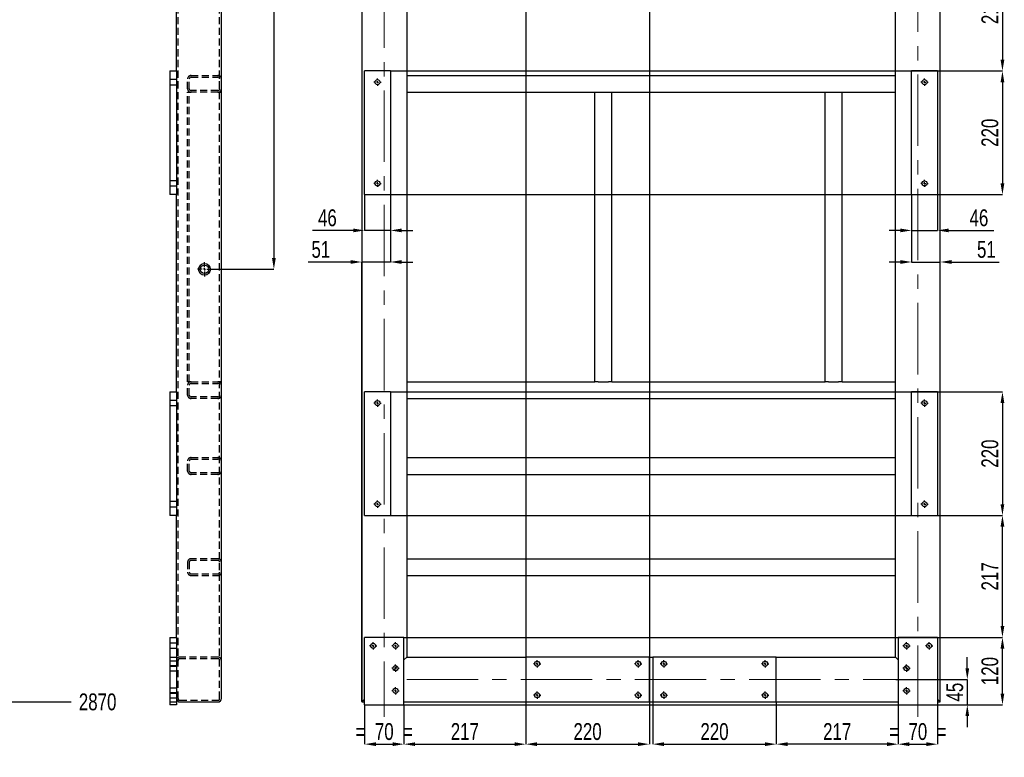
# Model space of a CAD drawing. Header units: millimetres. Extents: x 5 to 589, y 5 to 415.
# Tile 5 of 15: x 182 to 357, y 80 to 211. Entities that reach past the tile are written whole.
import ezdxf

# ---------------------------------------------------------------- set-up
doc = ezdxf.new("R2010")
doc.units = ezdxf.units.MM
doc.header["$PDSIZE"] = -1
doc.linetypes.add('CENTERX2', pattern=[20.32, 12.7, -2.54, 2.54, -2.54])
doc.linetypes.add('HIDDEN', pattern=[1.905, 1.27, -0.635])
for name, color, linetype in [('COTES', 1, 'Continuous'), ('TRAIT-MIXTES', 3, 'CENTERX2'), ('TRAIT-TIRET', 2, 'HIDDEN')]:
    doc.layers.add(name, color=color, linetype=linetype)
doc.layers.add('TRAIT-FORT', color=4, linetype='Continuous', lineweight=25)
doc.styles.add('SLDTEXTSTYLE0', font='TXT', dxfattribs={"width": 0.75})
doc.dimstyles.new('SLDDIMSTYLE1', dxfattribs={"dimtxt": 3, "dimasz": 2, "dimexe": 0, "dimexo": 0.0625, "dimgap": 0.75, "dimtad": 0, "dimtih": 1, "dimtoh": 1, "dimdec": 0, "dimlfac": 10, "dimrnd": 1e-09, "dimzin": 12, "dimdsep": 46, "dimtxsty": 'SLDTEXTSTYLE0', "dimsah": 1, "dimcen": 0.09, "dimadec": 0, "dimazin": 3, "dimtfac": 1, "dimtdec": 0, "dimtofl": 0, "dimtmove": 0, "dimatfit": 3, "dimfxl": 1, "dimfrac": 2, "dimtolj": 1, "dimtzin": 12, "dimarcsym": 0})
doc.dimstyles.new('SLDDIMSTYLE2', dxfattribs={"dimtxt": 3, "dimasz": 2, "dimexe": 0, "dimexo": 0.0625, "dimgap": 0.75, "dimtad": 1, "dimdec": 0, "dimlfac": 10, "dimrnd": 1e-09, "dimzin": 12, "dimdsep": 46, "dimtxsty": 'SLDTEXTSTYLE0', "dimsah": 1, "dimcen": 0.09, "dimadec": 0, "dimazin": 3, "dimtfac": 1, "dimtdec": 0, "dimtofl": 0, "dimtmove": 0, "dimatfit": 3, "dimfxl": 1, "dimfrac": 2, "dimtolj": 1, "dimtzin": 12, "dimarcsym": 0})
doc.dimstyles.new('SLDDIMSTYLE6', dxfattribs={"dimtxt": 3, "dimasz": 2, "dimexe": 0, "dimexo": 0.0625, "dimgap": 0.75, "dimtad": 1, "dimdec": 0, "dimlfac": 10, "dimrnd": 1e-09, "dimzin": 12, "dimdsep": 46, "dimtxsty": 'SLDTEXTSTYLE0', "dimsah": 1, "dimcen": 0.09, "dimadec": 0, "dimazin": 3, "dimtfac": 1, "dimtdec": 0, "dimtmove": 0, "dimatfit": 0, "dimfxl": 1, "dimfrac": 2, "dimtolj": 1, "dimtzin": 12, "dimarcsym": 0})

# ---------------------------------------------------------------- blocks, each defined once
blk = doc.blocks.new('_D_3')
at = {"layer": 'COTES', "color": 0, "lineweight": -2, "transparency": 16777216}
blk.add_line((179.75, 89.66), (190.99, 89.66), dxfattribs=at)
at = {"layer": 'Defpoints', "color": 0, "transparency": 16777216}
for p in [(179.69, 376.66), (179.69, 89.66), (190.99, 89.66)]:
    blk.add_point(p, dxfattribs=at)
at = {"layer": 'COTES', "color": 0, "transparency": 16777216, "insert": (195.68, 89.66), "char_height": 3, "attachment_point": 5, "style": 'SLDTEXTSTYLE0'}
blk.add_mtext('\\A1;2870', dxfattribs=at)
blk = doc.blocks.new('_D_75')
at = {"layer": 'COTES', "color": 0, "lineweight": -2, "transparency": 16777216}
for p, q in [((216.02, 296.66), (227.07, 296.66)), ((227.07, 294.66), (227.07, 168.66)), ((216.02, 166.66), (227.07, 166.66))]:
    blk.add_line(p, q, dxfattribs=at)
at = {"layer": 'COTES', "color": 0, "transparency": 16777216}
for points in [[(226.73, 294.66), (227.4, 294.66), (227.07, 296.66)], [(226.73, 168.66), (227.4, 168.66), (227.07, 166.66)]]:
    blk.add_solid(points, dxfattribs=at)
at = {"layer": 'Defpoints', "color": 0, "transparency": 16777216}
for p in [(215.96, 296.66), (215.96, 166.66), (227.07, 166.66)]:
    blk.add_point(p, dxfattribs=at)
at = {"layer": 'COTES', "color": 0, "transparency": 16777216, "insert": (223.32, 231.66), "char_height": 3, "attachment_point": 2, "rotation": 90, "style": 'SLDTEXTSTYLE0'}
blk.add_mtext('\\A1;1300', dxfattribs=at)
blk = doc.blocks.new('SW_CENTERMARKSYMBOL_35')
at = {"layer": 'TRAIT-MIXTES', "color": 0}
for p, q in [((-0.4, 0), (-1.25, 0)), ((0, 0), (-0.2, 0)), ((0, 0.4), (0, 1.25)), ((0, 0), (0, 0.2)), ((0, 0), (0, -0.2)), ((0, 0), (0.2, 0)), ((0.4, 0), (1.25, 0)), ((0, -0.4), (0, -1.25))]:
    blk.add_line(p, q, dxfattribs=at)
blk = doc.blocks.new('_D_80')
at = {"layer": 'COTES', "color": 0, "lineweight": -2, "transparency": 16777216}
for p, q in [((350.53, 95.66), (350.53, 97.66)), ((337.78, 93.66), (350.53, 93.66)), ((350.53, 93.66), (350.53, 89.16)), ((345.28, 89.16), (350.53, 89.16)), ((350.53, 87.16), (350.53, 85.16))]:
    blk.add_line(p, q, dxfattribs=at)
at = {"layer": 'COTES', "color": 0, "transparency": 16777216}
for points in [[(350.2, 95.66), (350.86, 95.66), (350.53, 93.66)], [(350.2, 87.16), (350.86, 87.16), (350.53, 89.16)]]:
    blk.add_solid(points, dxfattribs=at)
at = {"layer": 'Defpoints', "color": 0, "transparency": 16777216}
for p in [(337.72, 93.66), (345.22, 89.16), (350.53, 89.16)]:
    blk.add_point(p, dxfattribs=at)
at = {"layer": 'COTES', "color": 0, "transparency": 16777216, "insert": (346.78, 91.41), "char_height": 3, "attachment_point": 2, "rotation": 90, "style": 'SLDTEXTSTYLE0'}
blk.add_mtext('\\A1;45', dxfattribs=at)
blk = doc.blocks.new('_D_87')
at = {"layer": 'COTES', "color": 0, "lineweight": -2, "transparency": 16777216}
for p, q in [((247.88, 201.96), (356.79, 201.96)), ((356.79, 199.96), (356.79, 181.96)), ((247.88, 179.96), (356.79, 179.96))]:
    blk.add_line(p, q, dxfattribs=at)
at = {"layer": 'COTES', "color": 0, "transparency": 16777216}
for points in [[(356.45, 199.96), (357.12, 199.96), (356.79, 201.96)], [(356.45, 181.96), (357.12, 181.96), (356.79, 179.96)]]:
    blk.add_solid(points, dxfattribs=at)
at = {"layer": 'Defpoints', "color": 0, "transparency": 16777216}
for p in [(247.82, 201.96), (247.82, 179.96), (356.79, 179.96)]:
    blk.add_point(p, dxfattribs=at)
at = {"layer": 'COTES', "color": 0, "transparency": 16777216, "insert": (353.04, 190.96), "char_height": 3, "attachment_point": 2, "rotation": 90, "style": 'SLDTEXTSTYLE0'}
blk.add_mtext('\\A1;220', dxfattribs=at)
blk = doc.blocks.new('_D_88')
at = {"layer": 'COTES', "color": 0, "lineweight": -2, "transparency": 16777216}
for p, q in [((345.28, 223.66), (356.79, 223.66)), ((356.79, 221.66), (356.79, 203.96)), ((345.28, 201.96), (356.79, 201.96))]:
    blk.add_line(p, q, dxfattribs=at)
at = {"layer": 'COTES', "color": 0, "transparency": 16777216}
for points in [[(356.45, 221.66), (357.12, 221.66), (356.79, 223.66)], [(356.45, 203.96), (357.12, 203.96), (356.79, 201.96)]]:
    blk.add_solid(points, dxfattribs=at)
at = {"layer": 'Defpoints', "color": 0, "transparency": 16777216}
for p in [(345.22, 223.66), (345.22, 201.96), (356.79, 201.96)]:
    blk.add_point(p, dxfattribs=at)
at = {"layer": 'COTES', "color": 0, "transparency": 16777216, "insert": (353.04, 212.81), "char_height": 3, "attachment_point": 2, "rotation": 90, "style": 'SLDTEXTSTYLE0'}
blk.add_mtext('\\A1;217', dxfattribs=at)
blk = doc.blocks.new('_D_89')
at = {"layer": 'COTES', "color": 0, "lineweight": -2, "transparency": 16777216}
for p, q in [((250.28, 101.16), (356.79, 101.16)), ((356.79, 91.16), (356.79, 99.16)), ((250.28, 89.16), (356.79, 89.16))]:
    blk.add_line(p, q, dxfattribs=at)
at = {"layer": 'COTES', "color": 0, "transparency": 16777216}
for points in [[(356.45, 99.16), (357.12, 99.16), (356.79, 101.16)], [(356.45, 91.16), (357.12, 91.16), (356.79, 89.16)]]:
    blk.add_solid(points, dxfattribs=at)
at = {"layer": 'Defpoints', "color": 0, "transparency": 16777216}
for p in [(250.22, 101.16), (356.79, 101.16), (250.22, 89.16)]:
    blk.add_point(p, dxfattribs=at)
at = {"layer": 'COTES', "color": 0, "transparency": 16777216, "insert": (353.04, 95.16), "char_height": 3, "attachment_point": 2, "rotation": 90, "style": 'SLDTEXTSTYLE0'}
blk.add_mtext('\\A1;120', dxfattribs=at)
blk = doc.blocks.new('_D_90')
at = {"layer": 'COTES', "color": 0, "lineweight": -2, "transparency": 16777216}
for p, q in [((247.88, 144.86), (356.79, 144.86)), ((356.79, 142.86), (356.79, 124.86)), ((247.88, 122.86), (356.79, 122.86))]:
    blk.add_line(p, q, dxfattribs=at)
at = {"layer": 'COTES', "color": 0, "transparency": 16777216}
for points in [[(356.45, 142.86), (357.12, 142.86), (356.79, 144.86)], [(356.45, 124.86), (357.12, 124.86), (356.79, 122.86)]]:
    blk.add_solid(points, dxfattribs=at)
at = {"layer": 'Defpoints', "color": 0, "transparency": 16777216}
for p in [(247.82, 144.86), (247.82, 122.86), (356.79, 122.86)]:
    blk.add_point(p, dxfattribs=at)
at = {"layer": 'COTES', "color": 0, "transparency": 16777216, "insert": (353.04, 133.86), "char_height": 3, "attachment_point": 2, "rotation": 90, "style": 'SLDTEXTSTYLE0'}
blk.add_mtext('\\A1;220', dxfattribs=at)
blk = doc.blocks.new('_D_91')
at = {"layer": 'COTES', "color": 0, "lineweight": -2, "transparency": 16777216}
for p, q in [((345.28, 122.86), (356.79, 122.86)), ((356.79, 103.16), (356.79, 120.86)), ((345.28, 101.16), (356.79, 101.16))]:
    blk.add_line(p, q, dxfattribs=at)
at = {"layer": 'COTES', "color": 0, "transparency": 16777216}
for points in [[(356.45, 120.86), (357.12, 120.86), (356.79, 122.86)], [(356.45, 103.16), (357.12, 103.16), (356.79, 101.16)]]:
    blk.add_solid(points, dxfattribs=at)
at = {"layer": 'Defpoints', "color": 0, "transparency": 16777216}
for p in [(345.22, 122.86), (356.79, 122.86), (345.22, 101.16)]:
    blk.add_point(p, dxfattribs=at)
at = {"layer": 'COTES', "color": 0, "transparency": 16777216, "insert": (353.04, 112.01), "char_height": 3, "attachment_point": 2, "rotation": 90, "style": 'SLDTEXTSTYLE0'}
blk.add_mtext('\\A1;217', dxfattribs=at)
blk = doc.blocks.new('_D_92')
at = {"layer": 'COTES', "color": 0, "lineweight": -2, "transparency": 16777216}
for p, q in [((271.92, 322.6), (271.92, 82.15)), ((293.92, 322.6), (293.92, 82.15)), ((273.92, 82.15), (291.92, 82.15))]:
    blk.add_line(p, q, dxfattribs=at)
at = {"layer": 'COTES', "color": 0, "transparency": 16777216}
for points in [[(273.92, 82.49), (273.92, 81.82), (271.92, 82.15)], [(291.92, 82.49), (291.92, 81.82), (293.92, 82.15)]]:
    blk.add_solid(points, dxfattribs=at)
at = {"layer": 'Defpoints', "color": 0, "transparency": 16777216}
for p in [(271.92, 322.66), (293.92, 322.66), (293.92, 82.15)]:
    blk.add_point(p, dxfattribs=at)
at = {"layer": 'COTES', "color": 0, "transparency": 16777216, "insert": (282.92, 85.9), "char_height": 3, "attachment_point": 2, "style": 'SLDTEXTSTYLE0'}
blk.add_mtext('\\A1;220', dxfattribs=at)
blk = doc.blocks.new('_D_94')
at = {"layer": 'COTES', "color": 0, "lineweight": -2, "transparency": 16777216}
for p, q in [((294.52, 89.6), (294.52, 82.15)), ((316.52, 89.6), (316.52, 82.15)), ((296.52, 82.15), (314.52, 82.15))]:
    blk.add_line(p, q, dxfattribs=at)
at = {"layer": 'COTES', "color": 0, "transparency": 16777216}
for points in [[(296.52, 82.49), (296.52, 81.82), (294.52, 82.15)], [(314.52, 82.49), (314.52, 81.82), (316.52, 82.15)]]:
    blk.add_solid(points, dxfattribs=at)
at = {"layer": 'Defpoints', "color": 0, "transparency": 16777216}
for p in [(294.52, 89.66), (316.52, 89.66), (316.52, 82.15)]:
    blk.add_point(p, dxfattribs=at)
at = {"layer": 'COTES', "color": 0, "transparency": 16777216, "insert": (305.52, 85.9), "char_height": 3, "attachment_point": 2, "style": 'SLDTEXTSTYLE0'}
blk.add_mtext('\\A1;220', dxfattribs=at)
blk = doc.blocks.new('_D_95')
at = {"layer": 'COTES', "color": 0, "lineweight": -2, "transparency": 16777216}
for p, q in [((243.22, 89.1), (243.22, 82.15)), ((250.22, 89.1), (250.22, 82.15)), ((245.22, 82.15), (248.22, 82.15))]:
    blk.add_line(p, q, dxfattribs=at)
at = {"layer": 'COTES', "color": 0, "transparency": 16777216}
for points in [[(245.22, 82.49), (245.22, 81.82), (243.22, 82.15)], [(248.22, 82.49), (248.22, 81.82), (250.22, 82.15)]]:
    blk.add_solid(points, dxfattribs=at)
at = {"layer": 'Defpoints', "color": 0, "transparency": 16777216}
for p in [(243.22, 89.16), (250.22, 89.16), (250.22, 82.15)]:
    blk.add_point(p, dxfattribs=at)
at = {"layer": 'COTES', "color": 0, "transparency": 16777216, "insert": (246.72, 85.9), "char_height": 3, "attachment_point": 2, "style": 'SLDTEXTSTYLE0'}
blk.add_mtext('\\A1;=  70  =', dxfattribs=at)
blk = doc.blocks.new('_D_96')
at = {"layer": 'COTES', "color": 0, "lineweight": -2, "transparency": 16777216}
for p, q in [((271.92, 89.6), (271.92, 82.15)), ((250.22, 89.1), (250.22, 82.15)), ((252.22, 82.15), (269.92, 82.15))]:
    blk.add_line(p, q, dxfattribs=at)
at = {"layer": 'COTES', "color": 0, "transparency": 16777216}
for points in [[(252.22, 82.49), (252.22, 81.82), (250.22, 82.15)], [(269.92, 82.49), (269.92, 81.82), (271.92, 82.15)]]:
    blk.add_solid(points, dxfattribs=at)
at = {"layer": 'Defpoints', "color": 0, "transparency": 16777216}
for p in [(271.92, 89.66), (250.22, 89.16), (271.92, 82.15)]:
    blk.add_point(p, dxfattribs=at)
at = {"layer": 'COTES', "color": 0, "transparency": 16777216, "insert": (261.07, 85.9), "char_height": 3, "attachment_point": 2, "style": 'SLDTEXTSTYLE0'}
blk.add_mtext('\\A1;217', dxfattribs=at)
blk = doc.blocks.new('_D_97')
at = {"layer": 'COTES', "color": 0, "lineweight": -2, "transparency": 16777216}
for p, q in [((338.22, 89.1), (338.22, 82.15)), ((345.22, 89.1), (345.22, 82.15)), ((340.22, 82.15), (343.22, 82.15))]:
    blk.add_line(p, q, dxfattribs=at)
at = {"layer": 'COTES', "color": 0, "transparency": 16777216}
for points in [[(340.22, 82.49), (340.22, 81.82), (338.22, 82.15)], [(343.22, 82.49), (343.22, 81.82), (345.22, 82.15)]]:
    blk.add_solid(points, dxfattribs=at)
at = {"layer": 'Defpoints', "color": 0, "transparency": 16777216}
for p in [(338.22, 89.16), (345.22, 89.16), (345.22, 82.15)]:
    blk.add_point(p, dxfattribs=at)
at = {"layer": 'COTES', "color": 0, "transparency": 16777216, "insert": (341.72, 85.9), "char_height": 3, "attachment_point": 2, "style": 'SLDTEXTSTYLE0'}
blk.add_mtext('\\A1;=  70  =', dxfattribs=at)
blk = doc.blocks.new('_D_98')
at = {"layer": 'COTES', "color": 0, "lineweight": -2, "transparency": 16777216}
for p, q in [((316.52, 89.6), (316.52, 82.15)), ((338.22, 89.1), (338.22, 82.15)), ((336.22, 82.15), (318.52, 82.15))]:
    blk.add_line(p, q, dxfattribs=at)
at = {"layer": 'COTES', "color": 0, "transparency": 16777216}
for points in [[(318.52, 82.49), (318.52, 81.82), (316.52, 82.15)], [(336.22, 82.49), (336.22, 81.82), (338.22, 82.15)]]:
    blk.add_solid(points, dxfattribs=at)
at = {"layer": 'Defpoints', "color": 0, "transparency": 16777216}
for p in [(316.52, 89.66), (338.22, 89.16), (316.52, 82.15)]:
    blk.add_point(p, dxfattribs=at)
at = {"layer": 'COTES', "color": 0, "transparency": 16777216, "insert": (327.37, 85.9), "char_height": 3, "attachment_point": 2, "style": 'SLDTEXTSTYLE0'}
blk.add_mtext('\\A1;217', dxfattribs=at)
blk = doc.blocks.new('_D_101')
at = {"layer": 'COTES', "color": 0, "lineweight": -2, "transparency": 16777216}
for p, q in [((243.22, 179.9), (243.22, 173.58)), ((247.82, 179.9), (247.82, 173.58)), ((241.22, 173.58), (233.97, 173.58)), ((247.82, 173.58), (243.22, 173.58)), ((249.82, 173.58), (251.82, 173.58))]:
    blk.add_line(p, q, dxfattribs=at)
at = {"layer": 'COTES', "color": 0, "transparency": 16777216}
for points in [[(241.22, 173.91), (241.22, 173.25), (243.22, 173.58)], [(249.82, 173.91), (249.82, 173.25), (247.82, 173.58)]]:
    blk.add_solid(points, dxfattribs=at)
at = {"layer": 'Defpoints', "color": 0, "transparency": 16777216}
for p in [(243.22, 179.96), (247.82, 179.96), (247.82, 173.58)]:
    blk.add_point(p, dxfattribs=at)
at = {"layer": 'COTES', "color": 0, "transparency": 16777216, "insert": (236.59, 177.33), "char_height": 3, "attachment_point": 2, "style": 'SLDTEXTSTYLE0'}
blk.add_mtext('\\A1;46', dxfattribs=at)
blk = doc.blocks.new('_D_102')
at = {"layer": 'COTES', "color": 0, "lineweight": -2, "transparency": 16777216}
for p, q in [((340.62, 179.9), (340.62, 173.58)), ((345.22, 179.9), (345.22, 173.58)), ((338.62, 173.58), (336.62, 173.58)), ((340.62, 173.58), (345.22, 173.58)), ((347.22, 173.58), (355.23, 173.58))]:
    blk.add_line(p, q, dxfattribs=at)
at = {"layer": 'COTES', "color": 0, "transparency": 16777216}
for points in [[(338.62, 173.91), (338.62, 173.25), (340.62, 173.58)], [(347.22, 173.91), (347.22, 173.25), (345.22, 173.58)]]:
    blk.add_solid(points, dxfattribs=at)
at = {"layer": 'Defpoints', "color": 0, "transparency": 16777216}
for p in [(340.62, 179.96), (345.22, 179.96), (345.22, 173.58)]:
    blk.add_point(p, dxfattribs=at)
at = {"layer": 'COTES', "color": 0, "transparency": 16777216, "insert": (352.6, 177.33), "char_height": 3, "attachment_point": 2, "style": 'SLDTEXTSTYLE0'}
blk.add_mtext('\\A1;46', dxfattribs=at)
blk = doc.blocks.new('_D_103')
at = {"layer": 'COTES', "color": 0, "lineweight": -2, "transparency": 16777216}
for p, q in [((340.62, 179.9), (340.62, 167.96)), ((338.62, 167.96), (336.62, 167.96)), ((340.62, 167.96), (345.72, 167.96)), ((345.72, 89.72), (345.72, 167.96)), ((347.72, 167.96), (356.18, 167.96))]:
    blk.add_line(p, q, dxfattribs=at)
at = {"layer": 'COTES', "color": 0, "transparency": 16777216}
for points in [[(338.62, 168.3), (338.62, 167.63), (340.62, 167.96)], [(347.72, 168.3), (347.72, 167.63), (345.72, 167.96)]]:
    blk.add_solid(points, dxfattribs=at)
at = {"layer": 'Defpoints', "color": 0, "transparency": 16777216}
for p in [(340.62, 179.96), (345.72, 167.96), (345.72, 89.66)]:
    blk.add_point(p, dxfattribs=at)
at = {"layer": 'COTES', "color": 0, "transparency": 16777216, "insert": (353.93, 171.71), "char_height": 3, "attachment_point": 2, "style": 'SLDTEXTSTYLE0'}
blk.add_mtext('\\A1;51', dxfattribs=at)
blk = doc.blocks.new('_D_104')
at = {"layer": 'COTES', "color": 0, "lineweight": -2, "transparency": 16777216}
for p, q in [((247.82, 179.9), (247.82, 167.96)), ((240.72, 167.96), (233.18, 167.96)), ((242.72, 89.72), (242.72, 167.96)), ((247.82, 167.96), (242.72, 167.96)), ((249.82, 167.96), (251.82, 167.96))]:
    blk.add_line(p, q, dxfattribs=at)
at = {"layer": 'COTES', "color": 0, "transparency": 16777216}
for points in [[(240.72, 168.3), (240.72, 167.63), (242.72, 167.96)], [(249.82, 168.3), (249.82, 167.63), (247.82, 167.96)]]:
    blk.add_solid(points, dxfattribs=at)
at = {"layer": 'Defpoints', "color": 0, "transparency": 16777216}
for p in [(247.82, 179.96), (247.82, 167.96), (242.72, 89.66)]:
    blk.add_point(p, dxfattribs=at)
at = {"layer": 'COTES', "color": 0, "transparency": 16777216, "insert": (235.43, 171.71), "char_height": 3, "attachment_point": 2, "style": 'SLDTEXTSTYLE0'}
blk.add_mtext('\\A1;51', dxfattribs=at)
blk = doc.blocks.new('SW_CENTERMARKSYMBOL_37')
at = {"layer": 'TRAIT-MIXTES', "color": 0}
for p, q in [((-0.4, 0), (-0.65, 0)), ((0, 0), (-0.2, 0)), ((0, 0.4), (0, 0.65)), ((0, 0), (0, 0.2)), ((0, 0), (0, -0.2)), ((0, 0), (0.2, 0)), ((0.4, 0), (0.65, 0)), ((0, -0.4), (0, -0.65))]:
    blk.add_line(p, q, dxfattribs=at)
blk = doc.blocks.new('SW_CENTERMARKSYMBOL_38')
at = {"layer": 'TRAIT-MIXTES', "color": 0}
for p, q in [((-0.4, 0), (-0.65, 0)), ((0, 0), (-0.2, 0)), ((0, 0.4), (0, 0.65)), ((0, 0), (0, 0.2)), ((0, 0), (0, -0.2)), ((0, 0), (0.2, 0)), ((0.4, 0), (0.65, 0)), ((0, -0.4), (0, -0.65))]:
    blk.add_line(p, q, dxfattribs=at)
blk = doc.blocks.new('SW_CENTERMARKSYMBOL_39')
at = {"layer": 'TRAIT-MIXTES', "color": 0}
for p, q in [((-0.4, 0), (-0.65, 0)), ((0, 0), (-0.2, 0)), ((0, 0.4), (0, 0.65)), ((0, 0), (0, 0.2)), ((0, 0), (0, -0.2)), ((0, 0), (0.2, 0)), ((0.4, 0), (0.65, 0)), ((0, -0.4), (0, -0.65))]:
    blk.add_line(p, q, dxfattribs=at)
blk = doc.blocks.new('SW_CENTERMARKSYMBOL_40')
at = {"layer": 'TRAIT-MIXTES', "color": 0}
for p, q in [((-0.4, 0), (-0.65, 0)), ((0, 0), (-0.2, 0)), ((0, 0.4), (0, 0.65)), ((0, 0), (0, 0.2)), ((0, 0), (0, -0.2)), ((0, 0), (0.2, 0)), ((0.4, 0), (0.65, 0)), ((0, -0.4), (0, -0.65))]:
    blk.add_line(p, q, dxfattribs=at)
blk = doc.blocks.new('SW_CENTERMARKSYMBOL_41')
at = {"layer": 'TRAIT-MIXTES', "color": 0}
for p, q in [((-0.4, 0), (-0.65, 0)), ((0, 0), (-0.2, 0)), ((0, 0.4), (0, 0.65)), ((0, 0), (0, 0.2)), ((0, 0), (0, -0.2)), ((0, 0), (0.2, 0)), ((0.4, 0), (0.65, 0)), ((0, -0.4), (0, -0.65))]:
    blk.add_line(p, q, dxfattribs=at)
blk = doc.blocks.new('SW_CENTERMARKSYMBOL_42')
at = {"layer": 'TRAIT-MIXTES', "color": 0}
for p, q in [((-0.4, 0), (-0.65, 0)), ((0, 0), (-0.2, 0)), ((0, 0.4), (0, 0.65)), ((0, 0), (0, 0.2)), ((0, 0), (0, -0.2)), ((0, 0), (0.2, 0)), ((0.4, 0), (0.65, 0)), ((0, -0.4), (0, -0.65))]:
    blk.add_line(p, q, dxfattribs=at)
blk = doc.blocks.new('SW_CENTERMARKSYMBOL_43')
at = {"layer": 'TRAIT-MIXTES', "color": 0}
for p, q in [((-0.4, 0), (-0.65, 0)), ((0, 0), (-0.2, 0)), ((0, 0.4), (0, 0.65)), ((0, 0), (0, 0.2)), ((0, 0), (0, -0.2)), ((0, 0), (0.2, 0)), ((0.4, 0), (0.65, 0)), ((0, -0.4), (0, -0.65))]:
    blk.add_line(p, q, dxfattribs=at)
blk = doc.blocks.new('SW_CENTERMARKSYMBOL_44')
at = {"layer": 'TRAIT-MIXTES', "color": 0}
for p, q in [((-0.4, 0), (-0.65, 0)), ((0, 0), (-0.2, 0)), ((0, 0.4), (0, 0.65)), ((0, 0), (0, 0.2)), ((0, 0), (0, -0.2)), ((0, 0), (0.2, 0)), ((0.4, 0), (0.65, 0)), ((0, -0.4), (0, -0.65))]:
    blk.add_line(p, q, dxfattribs=at)
blk = doc.blocks.new('SW_CENTERMARKSYMBOL_45')
at = {"layer": 'TRAIT-MIXTES', "color": 0}
for p, q in [((-0.4, 0), (-0.65, 0)), ((0, 0), (-0.2, 0)), ((0, 0.4), (0, 0.65)), ((0, 0), (0, 0.2)), ((0, 0), (0, -0.2)), ((0, 0), (0.2, 0)), ((0.4, 0), (0.65, 0)), ((0, -0.4), (0, -0.65))]:
    blk.add_line(p, q, dxfattribs=at)
blk = doc.blocks.new('SW_CENTERMARKSYMBOL_46')
at = {"layer": 'TRAIT-MIXTES', "color": 0}
for p, q in [((-0.4, 0), (-0.65, 0)), ((0, 0), (-0.2, 0)), ((0, 0.4), (0, 0.65)), ((0, 0), (0, 0.2)), ((0, 0), (0, -0.2)), ((0, 0), (0.2, 0)), ((0.4, 0), (0.65, 0)), ((0, -0.4), (0, -0.65))]:
    blk.add_line(p, q, dxfattribs=at)
blk = doc.blocks.new('SW_CENTERMARKSYMBOL_75')
at = {"layer": 'TRAIT-MIXTES', "color": 0}
for p, q in [((-0.4, 0), (-0.65, 0)), ((0, 0), (-0.2, 0)), ((0, 0.4), (0, 0.65)), ((0, 0), (0, 0.2)), ((0, 0), (0, -0.2)), ((0, 0), (0.2, 0)), ((0.4, 0), (0.65, 0)), ((0, -0.4), (0, -0.65))]:
    blk.add_line(p, q, dxfattribs=at)
blk = doc.blocks.new('SW_CENTERMARKSYMBOL_76')
at = {"layer": 'TRAIT-MIXTES', "color": 0}
for p, q in [((-0.4, 0), (-0.65, 0)), ((0, 0), (-0.2, 0)), ((0, 0.4), (0, 0.65)), ((0, 0), (0, 0.2)), ((0, 0), (0, -0.2)), ((0, 0), (0.2, 0)), ((0.4, 0), (0.65, 0)), ((0, -0.4), (0, -0.65))]:
    blk.add_line(p, q, dxfattribs=at)
blk = doc.blocks.new('SW_CENTERMARKSYMBOL_77')
at = {"layer": 'TRAIT-MIXTES', "color": 0}
for p, q in [((-0.4, 0), (-0.65, 0)), ((0, 0), (-0.2, 0)), ((0, 0.4), (0, 0.65)), ((0, 0), (0, 0.2)), ((0, 0), (0, -0.2)), ((0, 0), (0.2, 0)), ((0.4, 0), (0.65, 0)), ((0, -0.4), (0, -0.65))]:
    blk.add_line(p, q, dxfattribs=at)
blk = doc.blocks.new('SW_CENTERMARKSYMBOL_78')
at = {"layer": 'TRAIT-MIXTES', "color": 0}
for p, q in [((-0.4, 0), (-0.65, 0)), ((0, 0), (-0.2, 0)), ((0, 0.4), (0, 0.65)), ((0, 0), (0, 0.2)), ((0, 0), (0, -0.2)), ((0, 0), (0.2, 0)), ((0.4, 0), (0.65, 0)), ((0, -0.4), (0, -0.65))]:
    blk.add_line(p, q, dxfattribs=at)
blk = doc.blocks.new('SW_CENTERMARKSYMBOL_89')
at = {"layer": 'TRAIT-MIXTES', "color": 0}
for p, q in [((-0.4, 0), (-0.65, 0)), ((0, 0), (-0.2, 0)), ((0, 0.4), (0, 0.65)), ((0, 0), (0, 0.2)), ((0, 0), (0, -0.2)), ((0, 0), (0.2, 0)), ((0.4, 0), (0.65, 0)), ((0, -0.4), (0, -0.65))]:
    blk.add_line(p, q, dxfattribs=at)
blk = doc.blocks.new('SW_CENTERMARKSYMBOL_90')
at = {"layer": 'TRAIT-MIXTES', "color": 0}
for p, q in [((-0.4, 0), (-0.65, 0)), ((0, 0), (-0.2, 0)), ((0, 0.4), (0, 0.65)), ((0, 0), (0, 0.2)), ((0, 0), (0, -0.2)), ((0, 0), (0.2, 0)), ((0.4, 0), (0.65, 0)), ((0, -0.4), (0, -0.65))]:
    blk.add_line(p, q, dxfattribs=at)
blk = doc.blocks.new('SW_CENTERMARKSYMBOL_95')
at = {"layer": 'TRAIT-MIXTES', "color": 0}
for p, q in [((-0.4, 0), (-0.65, 0)), ((0, 0), (-0.2, 0)), ((0, 0.4), (0, 0.65)), ((0, 0), (0, 0.2)), ((0, 0), (0, -0.2)), ((0, 0), (0.2, 0)), ((0.4, 0), (0.65, 0)), ((0, -0.4), (0, -0.65))]:
    blk.add_line(p, q, dxfattribs=at)
blk = doc.blocks.new('SW_CENTERMARKSYMBOL_96')
at = {"layer": 'TRAIT-MIXTES', "color": 0}
for p, q in [((-0.4, 0), (-0.65, 0)), ((0, 0), (-0.2, 0)), ((0, 0.4), (0, 0.65)), ((0, 0), (0, 0.2)), ((0, 0), (0, -0.2)), ((0, 0), (0.2, 0)), ((0.4, 0), (0.65, 0)), ((0, -0.4), (0, -0.65))]:
    blk.add_line(p, q, dxfattribs=at)
blk = doc.blocks.new('SW_CENTERMARKSYMBOL_97')
at = {"layer": 'TRAIT-MIXTES', "color": 0}
for p, q in [((-0.4, 0), (-0.65, 0)), ((0, 0), (-0.2, 0)), ((0, 0.4), (0, 0.65)), ((0, 0), (0, 0.2)), ((0, 0), (0, -0.2)), ((0, 0), (0.2, 0)), ((0.4, 0), (0.65, 0)), ((0, -0.4), (0, -0.65))]:
    blk.add_line(p, q, dxfattribs=at)
blk = doc.blocks.new('SW_CENTERMARKSYMBOL_98')
at = {"layer": 'TRAIT-MIXTES', "color": 0}
for p, q in [((-0.4, 0), (-0.65, 0)), ((0, 0), (-0.2, 0)), ((0, 0.4), (0, 0.65)), ((0, 0), (0, 0.2)), ((0, 0), (0, -0.2)), ((0, 0), (0.2, 0)), ((0.4, 0), (0.65, 0)), ((0, -0.4), (0, -0.65))]:
    blk.add_line(p, q, dxfattribs=at)
blk = doc.blocks.new('SW_CENTERMARKSYMBOL_99')
at = {"layer": 'TRAIT-MIXTES', "color": 0}
for p, q in [((-0.4, 0), (-0.65, 0)), ((0, 0), (-0.2, 0)), ((0, 0.4), (0, 0.65)), ((0, 0), (0, 0.2)), ((0, 0), (0, -0.2)), ((0, 0), (0.2, 0)), ((0.4, 0), (0.65, 0)), ((0, -0.4), (0, -0.65))]:
    blk.add_line(p, q, dxfattribs=at)
blk = doc.blocks.new('SW_CENTERMARKSYMBOL_100')
at = {"layer": 'TRAIT-MIXTES', "color": 0}
for p, q in [((-0.4, 0), (-0.65, 0)), ((0, 0), (-0.2, 0)), ((0, 0.4), (0, 0.65)), ((0, 0), (0, 0.2)), ((0, 0), (0, -0.2)), ((0, 0), (0.2, 0)), ((0.4, 0), (0.65, 0)), ((0, -0.4), (0, -0.65))]:
    blk.add_line(p, q, dxfattribs=at)
blk = doc.blocks.new('SW_CENTERMARKSYMBOL_109')
at = {"layer": 'TRAIT-MIXTES', "color": 0}
for p, q in [((-0.4, 0), (-0.65, 0)), ((0, 0), (-0.2, 0)), ((0, 0.4), (0, 0.65)), ((0, 0), (0, 0.2)), ((0, 0), (0, -0.2)), ((0, 0), (0.2, 0)), ((0.4, 0), (0.65, 0)), ((0, -0.4), (0, -0.65))]:
    blk.add_line(p, q, dxfattribs=at)
blk = doc.blocks.new('SW_CENTERMARKSYMBOL_110')
at = {"layer": 'TRAIT-MIXTES', "color": 0}
for p, q in [((-0.4, 0), (-0.65, 0)), ((0, 0), (-0.2, 0)), ((0, 0.4), (0, 0.65)), ((0, 0), (0, 0.2)), ((0, 0), (0, -0.2)), ((0, 0), (0.2, 0)), ((0.4, 0), (0.65, 0)), ((0, -0.4), (0, -0.65))]:
    blk.add_line(p, q, dxfattribs=at)

msp = doc.modelspace()

# ---------------------------------------------------------------- linework, layer by layer
at = {"layer": 'TRAIT-FORT', "lineweight": 25}
for p, q in [((217.71, 90.26), (217.71, 376.06)), ((242.72, 376.66), (242.72, 89.66)), ((345.72, 89.66), (345.72, 376.66)), ((250.72, 227.16), (250.72, 97.66)), ((337.72, 97.66), (337.72, 227.16)), ((209.71, 201.96), (209.71, 223.66)), ((208.51, 201.96), (208.51, 179.96)), ((208.51, 201.96), (209.71, 201.96)), ((209.71, 201.96), (209.71, 179.96)), ((247.82, 201.96), (243.22, 201.96)), ((243.22, 179.96), (243.22, 201.96)), ((247.82, 201.96), (247.82, 179.96)), ((345.22, 201.96), (340.62, 201.96)), ((340.62, 179.96), (340.62, 201.96)), ((345.22, 201.96), (345.22, 179.96)), ((250.72, 201.16), (337.72, 201.16)), ((250.72, 198.16), (284.22, 198.16)), ((284.22, 146.66), (284.22, 198.16)), ((284.22, 198.16), (284.82, 198.16)), ((284.82, 198.16), (286.62, 198.16)), ((286.62, 198.16), (287.22, 198.16)), ((287.22, 198.16), (325.22, 198.16)), ((287.22, 146.66), (287.22, 198.16)), ((325.22, 146.66), (325.22, 198.16)), ((325.22, 198.16), (325.82, 198.16)), ((325.82, 198.16), (327.62, 198.16)), ((327.62, 198.16), (328.22, 198.16)), ((328.22, 198.16), (337.72, 198.16)), ((328.22, 146.66), (328.22, 198.16)), ((209.71, 179.96), (208.51, 179.96)), ((209.71, 144.86), (209.71, 179.96)), ((243.22, 179.96), (247.82, 179.96)), ((340.62, 179.96), (345.22, 179.96)), ((250.72, 146.66), (284.22, 146.66)), ((284.82, 146.66), (284.22, 146.66)), ((284.82, 146.66), (286.62, 146.66)), ((287.22, 146.66), (286.62, 146.66)), ((287.22, 146.66), (325.22, 146.66)), ((325.82, 146.66), (325.22, 146.66)), ((325.82, 146.66), (327.62, 146.66)), ((328.22, 146.66), (327.62, 146.66)), ((328.22, 146.66), (337.72, 146.66)), ((208.51, 144.86), (209.71, 144.86)), ((208.51, 144.86), (208.51, 122.86)), ((209.71, 144.86), (209.71, 122.86)), ((247.82, 144.86), (243.22, 144.86)), ((243.22, 122.86), (243.22, 144.86)), ((247.82, 144.86), (247.82, 122.86)), ((345.22, 144.86), (340.62, 144.86)), ((340.62, 122.86), (340.62, 144.86)), ((345.22, 144.86), (345.22, 122.86)), ((250.72, 143.66), (337.72, 143.66)), ((250.72, 133.16), (337.72, 133.16)), ((250.72, 130.16), (337.72, 130.16)), ((209.71, 122.86), (208.51, 122.86)), ((209.71, 101.16), (209.71, 122.86)), ((243.22, 122.86), (247.82, 122.86)), ((340.62, 122.86), (345.22, 122.86)), ((250.72, 115.16), (337.72, 115.16)), ((250.72, 112.16), (337.72, 112.16)), ((208.51, 101.16), (209.71, 101.16)), ((208.51, 101.16), (208.51, 89.16)), ((209.71, 101.16), (209.71, 89.16)), ((250.22, 101.16), (243.22, 101.16)), ((243.22, 89.16), (243.22, 101.16)), ((250.22, 89.16), (250.22, 101.16)), ((345.22, 101.16), (338.22, 101.16)), ((338.22, 101.16), (338.22, 89.16)), ((345.22, 101.16), (345.22, 89.16)), ((250.22, 97.16), (250.72, 97.66)), ((250.72, 97.66), (250.22, 97.16)), ((250.72, 97.66), (271.92, 97.66)), ((293.92, 97.66), (271.92, 97.66)), ((271.92, 97.66), (271.92, 89.66)), ((293.92, 89.66), (293.92, 97.66)), ((293.92, 97.66), (294.52, 97.66)), ((316.52, 97.66), (294.52, 97.66)), ((294.52, 97.66), (294.52, 89.66)), ((316.52, 89.66), (316.52, 97.66)), ((316.52, 97.66), (337.72, 97.66)), ((337.72, 97.66), (338.22, 97.16)), ((338.22, 97.16), (337.72, 97.66)), ((248.4, 95.34), (249.04, 95.98)), ((339.4, 95.98), (340.04, 95.34)), ((210.31, 89.66), (217.11, 89.66)), ((242.72, 89.66), (243.22, 90.16)), ((243.22, 90.16), (242.72, 89.66)), ((242.72, 89.66), (243.22, 89.66)), ((250.22, 89.66), (271.92, 89.66)), ((271.92, 89.66), (293.92, 89.66)), ((293.92, 89.66), (294.52, 89.66)), ((294.52, 89.66), (316.52, 89.66)), ((316.52, 89.66), (338.22, 89.66)), ((345.22, 90.16), (345.72, 89.66)), ((345.72, 89.66), (345.22, 90.16)), ((345.22, 89.66), (345.72, 89.66)), ((209.71, 89.16), (208.51, 89.16)), ((243.22, 89.16), (250.22, 89.16)), ((338.22, 89.16), (345.22, 89.16))]:
    msp.add_line(p, q, dxfattribs=at)
for centre, radius in [((245.52, 199.96), 0.45), ((342.92, 199.96), 0.45), ((245.52, 181.96), 0.45), ((342.92, 181.96), 0.45), ((214.71, 166.66), 1.05), ((214.71, 166.66), 0.75), ((245.52, 142.86), 0.45), ((342.92, 142.86), 0.45), ((245.52, 124.86), 0.45), ((342.92, 124.86), 0.45), ((244.72, 99.66), 0.45), ((248.72, 99.66), 0.45), ((339.72, 99.66), 0.45), ((343.72, 99.66), 0.45), ((273.92, 96.46), 0.45), ((291.92, 96.46), 0.45), ((296.52, 96.46), 0.45), ((314.52, 96.46), 0.45), ((248.72, 95.66), 0.45), ((339.72, 95.66), 0.45), ((248.72, 91.66), 0.45), ((273.92, 90.86), 0.45), ((291.92, 90.86), 0.45), ((296.52, 90.86), 0.45), ((314.52, 90.86), 0.45), ((339.72, 91.66), 0.45)]:
    msp.add_circle(centre, radius, dxfattribs=at)
for centre, start, end in [((210.31, 90.26), 180, 270), ((217.11, 90.26), 270, 0)]:
    msp.add_arc(centre, 0.6, start, end, dxfattribs=at)
at = {"layer": 'TRAIT-MIXTES', "lineweight": 18}
for p, q in [((246.72, 381.34), (246.72, 87.01)), ((341.72, 87.01), (341.72, 381.34)), ((250.72, 93.66), (337.72, 93.66))]:
    msp.add_line(p, q, dxfattribs=at)
at = {"layer": 'TRAIT-TIRET'}
for p, q in [((210.01, 90.26), (210.01, 376.06)), ((217.41, 90.26), (217.41, 376.06)), ((209.71, 200.41), (208.51, 200.41)), ((211.71, 198.76), (211.71, 200.56)), ((212.01, 198.76), (212.01, 200.56)), ((212.31, 201.16), (217.11, 201.16)), ((212.31, 200.86), (217.11, 200.86)), ((208.51, 199.51), (209.71, 199.51)), ((211.71, 146.66), (211.71, 198.16)), ((211.71, 198.16), (212.31, 198.16)), ((212.01, 146.66), (212.01, 198.16)), ((217.11, 198.46), (212.31, 198.46)), ((217.11, 198.16), (212.31, 198.16)), ((217.11, 198.16), (217.71, 198.16)), ((209.71, 182.41), (208.51, 182.41)), ((208.51, 181.51), (209.71, 181.51)), ((212.31, 146.66), (211.71, 146.66)), ((211.71, 144.26), (211.71, 146.06)), ((212.01, 144.26), (212.01, 146.06)), ((212.31, 146.66), (217.11, 146.66)), ((212.31, 146.36), (217.11, 146.36)), ((217.71, 146.66), (217.11, 146.66)), ((217.11, 143.96), (212.31, 143.96)), ((209.71, 143.31), (208.51, 143.31)), ((208.51, 142.41), (209.71, 142.41)), ((217.11, 143.66), (212.31, 143.66)), ((211.71, 130.76), (211.71, 132.56)), ((212.01, 130.76), (212.01, 132.56)), ((212.31, 133.16), (217.11, 133.16)), ((212.31, 132.86), (217.11, 132.86)), ((217.11, 130.46), (212.31, 130.46)), ((217.11, 130.16), (212.31, 130.16)), ((209.71, 125.31), (208.51, 125.31)), ((208.51, 124.41), (209.71, 124.41)), ((211.71, 114.56), (211.71, 112.76)), ((212.01, 114.56), (212.01, 112.76)), ((217.11, 115.16), (212.31, 115.16)), ((217.11, 114.86), (212.31, 114.86)), ((212.31, 112.46), (217.11, 112.46)), ((212.31, 112.16), (217.11, 112.16)), ((209.71, 100.11), (208.51, 100.11)), ((208.51, 99.21), (209.71, 99.21)), ((208.51, 97.66), (209.71, 97.66)), ((209.71, 96.91), (208.51, 96.91)), ((217.11, 97.66), (210.31, 97.66)), ((217.11, 97.36), (210.31, 97.36)), ((209.71, 96.11), (208.51, 96.11)), ((208.51, 96.01), (209.71, 96.01)), ((208.51, 95.21), (209.71, 95.21)), ((209.71, 92.11), (208.51, 92.11)), ((209.71, 91.31), (208.51, 91.31)), ((208.51, 91.21), (209.71, 91.21)), ((208.51, 90.41), (209.71, 90.41)), ((208.51, 89.66), (209.71, 89.66)), ((210.31, 89.96), (217.11, 89.96))]:
    msp.add_line(p, q, dxfattribs=at)
for centre, radius, start, end in [((212.31, 200.56), 0.6, 90, 180), ((212.31, 200.56), 0.3, 90, 180), ((217.11, 200.56), 0.6, 0, 90), ((217.11, 200.56), 0.3, 0, 90), ((212.31, 198.76), 0.6, 180, 270), ((212.31, 198.76), 0.3, 180, 270), ((217.11, 198.76), 0.3, 270, 0), ((217.11, 198.76), 0.6, 270, 0), ((212.31, 146.06), 0.6, 90, 180), ((212.31, 146.06), 0.3, 90, 180), ((217.11, 146.06), 0.6, 0, 90), ((217.11, 146.06), 0.3, 0, 90), ((212.31, 144.26), 0.6, 180, 270), ((212.31, 144.26), 0.3, 180, 270), ((217.11, 144.26), 0.6, 270, 0), ((217.11, 144.26), 0.3, 270, 0), ((212.31, 132.56), 0.6, 90, 180), ((212.31, 132.56), 0.3, 90, 180), ((217.11, 132.56), 0.6, 0, 90), ((217.11, 132.56), 0.3, 0, 90), ((212.31, 130.76), 0.6, 180, 270), ((212.31, 130.76), 0.3, 180, 270), ((217.11, 130.76), 0.6, 270, 0), ((217.11, 130.76), 0.3, 270, 0), ((212.31, 114.56), 0.6, 90, 180), ((212.31, 114.56), 0.3, 90, 180), ((217.11, 114.56), 0.6, 0, 90), ((217.11, 114.56), 0.3, 0, 90), ((212.31, 112.76), 0.6, 180, 270), ((212.31, 112.76), 0.3, 180, 270), ((217.11, 112.76), 0.6, 270, 0), ((217.11, 112.76), 0.3, 270, 0), ((210.31, 97.06), 0.6, 90, 180), ((210.31, 97.06), 0.3, 90, 180), ((217.11, 97.06), 0.6, 0, 90), ((217.11, 97.06), 0.3, 0, 90), ((210.31, 90.26), 0.3, 180, 270), ((217.11, 90.26), 0.3, 270, 0)]:
    msp.add_arc(centre, radius, start, end, dxfattribs=at)

# ---------------------------------------------------------------- block references
at = {"layer": 'TRAIT-MIXTES'}
for name, p in [('SW_CENTERMARKSYMBOL_100', (245.52, 199.96)), ('SW_CENTERMARKSYMBOL_110', (342.92, 199.96)), ('SW_CENTERMARKSYMBOL_99', (245.52, 181.96)), ('SW_CENTERMARKSYMBOL_109', (342.92, 181.96)), ('SW_CENTERMARKSYMBOL_35', (214.71, 166.66)), ('SW_CENTERMARKSYMBOL_90', (245.52, 142.86)), ('SW_CENTERMARKSYMBOL_42', (342.92, 142.86)), ('SW_CENTERMARKSYMBOL_89', (245.52, 124.86)), ('SW_CENTERMARKSYMBOL_41', (342.92, 124.86)), ('SW_CENTERMARKSYMBOL_78', (244.72, 99.66)), ('SW_CENTERMARKSYMBOL_77', (248.72, 99.66)), ('SW_CENTERMARKSYMBOL_98', (339.72, 99.66)), ('SW_CENTERMARKSYMBOL_97', (343.72, 99.66)), ('SW_CENTERMARKSYMBOL_45', (273.92, 96.46)), ('SW_CENTERMARKSYMBOL_44', (291.92, 96.46)), ('SW_CENTERMARKSYMBOL_39', (296.52, 96.46)), ('SW_CENTERMARKSYMBOL_38', (314.52, 96.46)), ('SW_CENTERMARKSYMBOL_75', (248.72, 95.66)), ('SW_CENTERMARKSYMBOL_95', (339.72, 95.66)), ('SW_CENTERMARKSYMBOL_76', (248.72, 91.66)), ('SW_CENTERMARKSYMBOL_46', (273.92, 90.86)), ('SW_CENTERMARKSYMBOL_43', (291.92, 90.86)), ('SW_CENTERMARKSYMBOL_40', (296.52, 90.86)), ('SW_CENTERMARKSYMBOL_37', (314.52, 90.86)), ('SW_CENTERMARKSYMBOL_96', (339.72, 91.66))]:
    msp.add_blockref(name, p, dxfattribs=at)

# ---------------------------------------------------------------- dimensions: what is measured, and where the dimension line sits
at = {"layer": 'COTES'}
dim = msp.add_ordinate_dim(feature_location=(179.69, 89.66), offset=(11.3, 0), dtype=0, origin=(179.69, 376.66), dimstyle='SLDDIMSTYLE1', dxfattribs=at)
dim.commit()
dim.dimension.update_dxf_attribs({"geometry": '_D_3', "text_midpoint": (195.68, 89.66)})
for base, p1, p2, dimstyle, picture, middle in [((293.92, 82.15), (271.92, 322.66), (293.92, 322.66), 'SLDDIMSTYLE2', '_D_92', (282.92, 82.15)), ((247.82, 167.96), (242.72, 89.66), (247.82, 179.96), 'SLDDIMSTYLE6', '_D_104', (235.43, 167.96)), ((247.82, 173.58), (243.22, 179.96), (247.82, 179.96), 'SLDDIMSTYLE6', '_D_101', (236.59, 173.58)), ((345.22, 173.58), (340.62, 179.96), (345.22, 179.96), 'SLDDIMSTYLE6', '_D_102', (352.6, 173.58)), ((345.72, 167.96), (340.62, 179.96), (345.72, 89.66), 'SLDDIMSTYLE6', '_D_103', (353.93, 167.96)), ((271.92, 82.15), (250.22, 89.16), (271.92, 89.66), 'SLDDIMSTYLE2', '_D_96', (261.07, 82.15)), ((316.52, 82.15), (294.52, 89.66), (316.52, 89.66), 'SLDDIMSTYLE2', '_D_94', (305.52, 82.15)), ((316.52, 82.15), (338.22, 89.16), (316.52, 89.66), 'SLDDIMSTYLE2', '_D_98', (327.37, 82.15))]:
    dim = msp.add_linear_dim(base=base, p1=p1, p2=p2, dimstyle=dimstyle, dxfattribs=at)
    dim.commit()
    dim.dimension.update_dxf_attribs({"geometry": picture, "text_midpoint": middle, "dimtype": 160})
for base, p1, p2, dimstyle, picture, middle in [((227.07, 166.66), (215.96, 296.66), (215.96, 166.66), 'SLDDIMSTYLE2', '_D_75', (227.07, 231.66)), ((356.79, 201.96), (345.22, 223.66), (345.22, 201.96), 'SLDDIMSTYLE2', '_D_88', (356.79, 212.81)), ((356.79, 179.96), (247.82, 201.96), (247.82, 179.96), 'SLDDIMSTYLE2', '_D_87', (356.79, 190.96)), ((356.79, 122.86), (247.82, 144.86), (247.82, 122.86), 'SLDDIMSTYLE2', '_D_90', (356.79, 133.86)), ((356.79, 122.86), (345.22, 101.16), (345.22, 122.86), 'SLDDIMSTYLE2', '_D_91', (356.79, 112.01)), ((356.79, 101.16), (250.22, 89.16), (250.22, 101.16), 'SLDDIMSTYLE2', '_D_89', (356.79, 95.16)), ((350.53, 89.16), (337.72, 93.66), (345.22, 89.16), 'SLDDIMSTYLE6', '_D_80', (350.53, 91.41))]:
    dim = msp.add_linear_dim(base=base, p1=p1, p2=p2, angle=90, dimstyle=dimstyle, dxfattribs=at)
    dim.commit()
    dim.dimension.update_dxf_attribs({"geometry": picture, "text_midpoint": middle, "dimtype": 160})
for base, p1, p2, picture, middle in [((250.22, 82.15), (243.22, 89.16), (250.22, 89.16), '_D_95', (246.72, 82.15)), ((345.22, 82.15), (338.22, 89.16), (345.22, 89.16), '_D_97', (341.72, 82.15))]:
    dim = msp.add_linear_dim(base=base, p1=p1, p2=p2, text='=  <>  =', dimstyle='SLDDIMSTYLE6', dxfattribs=at)
    dim.commit()
    dim.dimension.update_dxf_attribs({"geometry": picture, "text_midpoint": middle, "dimtype": 160})

doc.saveas('drawing.dxf')
